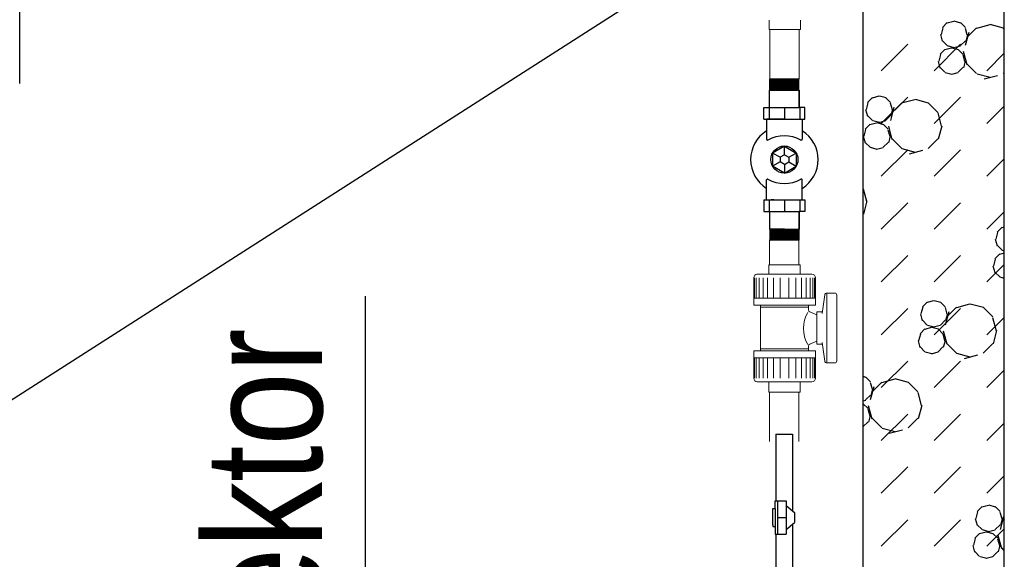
# Model space of a CAD drawing. Header units: millimetres. Extents: x 226749 to 325316, y -44191 to 40236.
# Tile 101 of 164: x 293915 to 295588, y 10806 to 11723. Entities that reach past the tile are written whole.
import ezdxf

# ---------------------------------------------------------------- set-up
doc = ezdxf.new("R2010")
doc.units = ezdxf.units.MM
doc.header["$LTSCALE"] = 100
doc.layers.add('FUNDAMENTY', color=6, linetype='Continuous')
doc.layers.add('OPISY', color=7, linetype='Continuous')
doc.styles.add('wymiar', font='arial.ttf', dxfattribs={"width": 0.8})

msp = doc.modelspace()

# ---------------------------------------------------------------- linework, layer by layer
for p, q in [((295588.43, 1660), (295588.43, 16380)), ((295348.43, 1900), (295348.43, 16140)), ((295491.44, 11718.36), (295483.21, 11710.12)), ((295502.44, 11720.45), (295491.19, 11717.44)), ((295514.61, 11717.68), (295503.36, 11720.69)), ((295522.18, 11710.12), (295513.94, 11718.36)), ((295483.87, 11709.44), (295480.86, 11698.19)), ((295521.92, 11709.2), (295524.94, 11697.95)), ((295528.09, 11701.85), (295522.06, 11679.35)), ((295541.37, 11709.56), (295524.9, 11693.09)), ((295563.62, 11714.67), (295541.12, 11708.64)), ((295587.04, 11708.88), (295564.54, 11714.91)), ((295588.43, 11707.5), (295586.37, 11709.56)), ((295479.94, 11697.95), (295482.95, 11686.7)), ((295491.44, 11679.39), (295483.21, 11687.62)), ((295522.18, 11687.62), (295513.94, 11679.38)), ((295525.86, 11698.19), (295522.85, 11686.94)), ((295379.26, 11636.7), (295424.16, 11681.61)), ((295469.06, 11636.7), (295513.96, 11681.61)), ((295487.46, 11672.85), (295479.22, 11664.61)), ((295498.46, 11674.95), (295487.21, 11671.93)), ((295503.36, 11675.69), (295492.11, 11678.71)), ((295510.63, 11672.17), (295499.38, 11675.19)), ((295513.69, 11678.47), (295502.44, 11675.45)), ((295518.2, 11664.61), (295509.96, 11672.85)), ((295518.62, 11669.67), (295524.65, 11647.17)), ((295475.96, 11652.45), (295478.97, 11641.2)), ((295479.89, 11663.94), (295476.88, 11652.69)), ((295517.94, 11663.7), (295520.96, 11652.45)), ((295521.88, 11652.69), (295518.86, 11641.44)), ((295558.86, 11636.7), (295588.43, 11666.27)), ((295487.46, 11633.88), (295479.22, 11642.11)), ((295499.38, 11630.19), (295488.13, 11633.2)), ((295518.2, 11642.11), (295509.96, 11633.88)), ((295541.37, 11631.62), (295524.9, 11648.09)), ((295588.43, 11633.68), (295586.37, 11631.62)), ((295189.33, 11622.04), (295190.33, 11622.54)), ((295190.33, 11621.54), (295189.33, 11622.04)), ((295239.83, 11621.04), (295189.33, 11622.04)), ((295189.33, 11620.54), (295190.33, 11621.04)), ((295190.33, 11620.04), (295189.33, 11620.54)), ((295239.83, 11619.54), (295189.33, 11620.54)), ((295189.33, 11619.04), (295190.33, 11619.54)), ((295190.33, 11618.54), (295189.33, 11619.04)), ((295239.83, 11618.04), (295189.33, 11619.04)), ((295189.33, 11617.54), (295190.33, 11618.04)), ((295190.33, 11617.04), (295189.33, 11617.54)), ((295239.83, 11616.54), (295189.33, 11617.54)), ((295189.33, 11616.04), (295190.33, 11616.54)), ((295239.83, 11622.54), (295190.33, 11622.54)), ((295190.33, 11621.04), (295190.33, 11621.54)), ((295190.33, 11619.54), (295190.33, 11620.04)), ((295190.33, 11618.04), (295190.33, 11618.54)), ((295190.33, 11616.54), (295190.33, 11617.04)), ((295238.83, 11622.04), (295239.83, 11622.54)), ((295238.83, 11621.54), (295238.83, 11622.04)), ((295239.83, 11621.04), (295238.83, 11621.54)), ((295238.83, 11620.54), (295239.83, 11621.04)), ((295238.83, 11620.04), (295238.83, 11620.54)), ((295239.83, 11619.54), (295238.83, 11620.04)), ((295238.83, 11619.04), (295239.83, 11619.54)), ((295238.83, 11618.54), (295238.83, 11619.04)), ((295239.83, 11618.04), (295238.83, 11618.54)), ((295238.83, 11617.54), (295239.83, 11618.04)), ((295238.83, 11617.04), (295238.83, 11617.54)), ((295239.83, 11616.54), (295238.83, 11617.04)), ((295238.83, 11616.04), (295239.83, 11616.54)), ((295509.71, 11632.96), (295498.46, 11629.95)), ((295564.54, 11624.91), (295542.04, 11630.94)), ((295576.68, 11628.17), (295554.18, 11622.15)), ((295190.33, 11615.54), (295189.33, 11616.04)), ((295239.83, 11615.04), (295189.33, 11616.04)), ((295189.33, 11614.54), (295190.33, 11615.04)), ((295190.33, 11614.04), (295189.33, 11614.54)), ((295239.83, 11613.54), (295189.33, 11614.54)), ((295189.33, 11613.04), (295190.33, 11613.54)), ((295190.33, 11612.54), (295189.33, 11613.04)), ((295239.83, 11612.04), (295189.33, 11613.04)), ((295189.33, 11611.54), (295190.33, 11612.04)), ((295190.33, 11611.04), (295189.33, 11611.54)), ((295239.83, 11610.54), (295189.33, 11611.54)), ((295189.33, 11610.04), (295190.33, 11610.54)), ((295190.33, 11609.54), (295189.33, 11610.04)), ((295239.83, 11609.04), (295189.33, 11610.04)), ((295189.33, 11608.54), (295190.33, 11609.04)), ((295190.33, 11608.04), (295189.33, 11608.54)), ((295239.83, 11607.54), (295189.33, 11608.54)), ((295189.33, 11607.04), (295190.33, 11607.54)), ((295190.33, 11606.54), (295189.33, 11607.04)), ((295239.83, 11606.04), (295189.33, 11607.04)), ((295189.33, 11605.54), (295190.33, 11606.04)), ((295190.33, 11605.04), (295189.33, 11605.54)), ((295239.83, 11604.54), (295189.33, 11605.54)), ((295189.33, 11604.04), (295190.33, 11604.54)), ((295190.33, 11603.54), (295189.33, 11604.04)), ((295214.58, 11603.54), (295189.33, 11604.04)), ((295189.33, 11574.04), (295189.33, 11603.54)), ((295189.33, 11603.54), (295239.83, 11603.54)), ((295190.33, 11615.04), (295190.33, 11615.54)), ((295190.33, 11613.54), (295190.33, 11614.04)), ((295190.33, 11612.04), (295190.33, 11612.54)), ((295190.33, 11610.54), (295190.33, 11611.04)), ((295190.33, 11609.04), (295190.33, 11609.54)), ((295190.33, 11607.54), (295190.33, 11608.04)), ((295190.33, 11606.04), (295190.33, 11606.54)), ((295190.33, 11604.54), (295190.33, 11605.04)), ((295238.83, 11615.54), (295238.83, 11616.04)), ((295239.83, 11615.04), (295238.83, 11615.54)), ((295238.83, 11614.54), (295239.83, 11615.04)), ((295238.83, 11614.04), (295238.83, 11614.54)), ((295239.83, 11613.54), (295238.83, 11614.04)), ((295238.83, 11613.04), (295239.83, 11613.54)), ((295238.83, 11612.54), (295238.83, 11613.04)), ((295239.83, 11612.04), (295238.83, 11612.54)), ((295238.83, 11611.54), (295239.83, 11612.04)), ((295238.83, 11611.04), (295238.83, 11611.54)), ((295239.83, 11610.54), (295238.83, 11611.04)), ((295238.83, 11610.04), (295239.83, 11610.54)), ((295238.83, 11609.54), (295238.83, 11610.04)), ((295239.83, 11609.04), (295238.83, 11609.54)), ((295238.83, 11608.54), (295239.83, 11609.04)), ((295238.83, 11608.04), (295238.83, 11608.54)), ((295239.83, 11607.54), (295238.83, 11608.04)), ((295238.83, 11607.04), (295239.83, 11607.54)), ((295238.83, 11606.54), (295238.83, 11607.04)), ((295239.83, 11606.04), (295238.83, 11606.54)), ((295238.83, 11605.54), (295239.83, 11606.04)), ((295238.83, 11605.04), (295238.83, 11605.54)), ((295239.83, 11604.54), (295238.83, 11605.04)), ((295238.83, 11604.04), (295239.83, 11604.54)), ((295238.83, 11603.54), (295238.83, 11604.04)), ((295239.83, 11603.54), (295239.83, 11574.04)), ((295239.83, 11574.04), (295239.83, 11603.54)), ((295364.16, 11591.08), (295355.93, 11582.84)), ((295375.16, 11593.17), (295363.91, 11590.16)), ((295387.33, 11590.4), (295376.08, 11593.41)), ((295379.26, 11546.9), (295424.16, 11591.8)), ((295394.9, 11582.84), (295386.66, 11591.08)), ((295436.34, 11587.39), (295413.84, 11581.36)), ((295459.76, 11581.6), (295437.26, 11587.63)), ((295469.06, 11546.9), (295513.96, 11591.8)), ((295179.83, 11554.04), (295179.83, 11574.04)), ((295179.83, 11574.04), (295239.83, 11574.04)), ((295188.58, 11574.04), (295188.58, 11554.04)), ((295214.58, 11574.04), (295214.58, 11554.04)), ((295249.33, 11574.04), (295239.83, 11574.04)), ((295240.58, 11574.04), (295240.58, 11554.04)), ((295249.33, 11554.04), (295249.33, 11574.04)), ((295352.66, 11570.67), (295355.68, 11559.42)), ((295356.59, 11582.17), (295353.58, 11570.91)), ((295394.65, 11581.93), (295397.66, 11570.67)), ((295400.81, 11574.57), (295394.79, 11552.07)), ((295398.58, 11570.91), (295395.57, 11559.66)), ((295414.09, 11582.28), (295397.62, 11565.81)), ((295475.56, 11565.81), (295459.09, 11582.28)), ((295558.86, 11546.9), (295588.43, 11576.47)), ((295179.83, 11554.04), (295249.33, 11554.04)), ((295214.58, 11554.04), (295184.33, 11554.04)), ((295184.33, 11554.04), (295184.33, 11520.15)), ((295196.83, 11554.04), (295192.33, 11554.04)), ((295214.58, 11554.04), (295244.83, 11554.04)), ((295244.83, 11554.04), (295244.83, 11543.04)), ((295244.83, 11554.04), (295244.83, 11520.15)), ((295364.16, 11552.11), (295355.93, 11560.34)), ((295376.08, 11548.41), (295364.83, 11551.43)), ((295386.41, 11551.19), (295375.16, 11548.18)), ((295394.9, 11560.34), (295386.66, 11552.1)), ((295475.31, 11564.89), (295481.34, 11542.39)), ((295352.61, 11536.66), (295349.6, 11525.41)), ((295360.18, 11545.57), (295351.94, 11537.33)), ((295371.18, 11547.67), (295359.93, 11544.65)), ((295383.35, 11544.89), (295372.1, 11547.91)), ((295390.92, 11537.33), (295382.68, 11545.57)), ((295390.67, 11536.42), (295393.68, 11525.17)), ((295391.34, 11542.39), (295397.37, 11519.89)), ((295482.26, 11542.63), (295476.23, 11520.13)), ((295348.68, 11525.17), (295351.69, 11513.92)), ((295394.6, 11525.41), (295391.58, 11514.16)), ((295414.09, 11504.34), (295397.62, 11520.81)), ((295475.56, 11520.81), (295459.09, 11504.34)), ((295214.58, 11508.58), (295194.33, 11496.54)), ((295214.58, 11508.58), (295234.83, 11496.54)), ((295214.58, 11493.71), (295214.58, 11508.58)), ((295360.18, 11506.6), (295351.95, 11514.83)), ((295372.1, 11502.91), (295360.85, 11505.92)), ((295382.43, 11505.68), (295371.18, 11502.67)), ((295379.26, 11457.1), (295424.16, 11502)), ((295390.92, 11514.83), (295382.68, 11506.6)), ((295437.26, 11497.63), (295414.76, 11503.66)), ((295449.4, 11500.89), (295426.9, 11494.87)), ((295469.06, 11457.1), (295513.96, 11502)), ((295194.33, 11496.54), (295194.33, 11474.54)), ((295207.29, 11489.5), (295194.33, 11496.54)), ((295214.58, 11493.71), (295207.29, 11489.5)), ((295207.29, 11489.5), (295207.29, 11481.58)), ((295214.58, 11493.71), (295221.87, 11489.5)), ((295221.87, 11489.5), (295234.83, 11496.54)), ((295221.87, 11489.5), (295221.87, 11481.58)), ((295234.83, 11496.54), (295234.83, 11474.54)), ((295558.86, 11457.1), (295588.43, 11486.67)), ((295207.29, 11481.58), (295194.33, 11474.54)), ((295214.58, 11462.5), (295194.33, 11474.54)), ((295214.58, 11477.37), (295207.29, 11481.58)), ((295214.58, 11477.37), (295221.87, 11481.58)), ((295214.58, 11477.37), (295214.58, 11462.5)), ((295214.58, 11462.5), (295234.83, 11474.54)), ((295221.87, 11481.58), (295234.83, 11474.54)), ((295184.33, 11417.04), (295184.33, 11450.93)), ((295244.83, 11417.04), (295244.83, 11450.93)), ((295348.43, 11436.11), (295354.06, 11415.11)), ((295179.83, 11417.04), (295179.83, 11397.04)), ((295179.83, 11417.04), (295249.33, 11417.04)), ((295188.58, 11417.04), (295188.58, 11397.04)), ((295196.83, 11417.04), (295192.33, 11417.04)), ((295214.58, 11417.04), (295214.58, 11397.04)), ((295240.58, 11417.04), (295240.58, 11397.04)), ((295249.33, 11417.04), (295249.33, 11397.04)), ((295354.98, 11415.35), (295348.95, 11392.85)), ((295379.26, 11367.3), (295424.16, 11412.2)), ((295469.06, 11367.3), (295513.96, 11412.2)), ((295179.83, 11397.04), (295239.83, 11397.04)), ((295189.33, 11397.04), (295189.33, 11367.54)), ((295239.83, 11367.54), (295239.83, 11397.04)), ((295249.33, 11397.04), (295239.83, 11397.04)), ((295239.83, 11397.04), (295239.83, 11367.54)), ((295558.86, 11367.3), (295588.43, 11396.87)), ((295190.33, 11367.54), (295189.33, 11367.04)), ((295189.33, 11367.54), (295239.83, 11367.54)), ((295214.58, 11367.54), (295189.33, 11367.04)), ((295189.33, 11367.04), (295190.33, 11366.54)), ((295239.83, 11366.54), (295189.33, 11365.54)), ((295190.33, 11366.04), (295189.33, 11365.54)), ((295189.33, 11365.54), (295190.33, 11365.04)), ((295190.33, 11366.54), (295190.33, 11366.04)), ((295238.83, 11367.54), (295238.83, 11367.04)), ((295238.83, 11367.04), (295239.83, 11366.54)), ((295239.83, 11366.54), (295238.83, 11366.04)), ((295238.83, 11366.04), (295238.83, 11365.54)), ((295238.83, 11365.54), (295239.83, 11365.04)), ((295584.62, 11370.62), (295576.38, 11362.39)), ((295588.43, 11370.8), (295584.36, 11369.71)), ((295239.83, 11365.04), (295189.33, 11364.04)), ((295190.33, 11364.54), (295189.33, 11364.04)), ((295189.33, 11364.04), (295190.33, 11363.54)), ((295239.83, 11363.54), (295189.33, 11362.54)), ((295190.33, 11363.04), (295189.33, 11362.54)), ((295189.33, 11362.54), (295190.33, 11362.04)), ((295239.83, 11362.04), (295189.33, 11361.04)), ((295190.33, 11361.54), (295189.33, 11361.04)), ((295189.33, 11361.04), (295190.33, 11360.54)), ((295239.83, 11360.54), (295189.33, 11359.54)), ((295190.33, 11360.04), (295189.33, 11359.54)), ((295189.33, 11359.54), (295190.33, 11359.04)), ((295239.83, 11359.04), (295189.33, 11358.04)), ((295190.33, 11358.54), (295189.33, 11358.04)), ((295189.33, 11358.04), (295190.33, 11357.54)), ((295239.83, 11357.54), (295189.33, 11356.54)), ((295190.33, 11357.04), (295189.33, 11356.54)), ((295189.33, 11356.54), (295190.33, 11356.04)), ((295239.83, 11356.04), (295189.33, 11355.04)), ((295190.33, 11355.54), (295189.33, 11355.04)), ((295189.33, 11355.04), (295190.33, 11354.54)), ((295239.83, 11354.54), (295189.33, 11353.54)), ((295190.33, 11354.04), (295189.33, 11353.54)), ((295189.33, 11353.54), (295190.33, 11353.04)), ((295239.83, 11353.04), (295189.33, 11352.04)), ((295190.33, 11352.54), (295189.33, 11352.04)), ((295189.33, 11352.04), (295190.33, 11351.54)), ((295239.83, 11351.54), (295189.33, 11350.54)), ((295190.33, 11351.04), (295189.33, 11350.54)), ((295189.33, 11350.54), (295190.33, 11350.04)), ((295239.83, 11350.04), (295189.33, 11349.04)), ((295190.33, 11349.54), (295189.33, 11349.04)), ((295189.33, 11349.04), (295190.33, 11348.54)), ((295190.33, 11365.04), (295190.33, 11364.54)), ((295190.33, 11363.54), (295190.33, 11363.04)), ((295190.33, 11362.04), (295190.33, 11361.54)), ((295190.33, 11360.54), (295190.33, 11360.04)), ((295190.33, 11359.04), (295190.33, 11358.54)), ((295190.33, 11357.54), (295190.33, 11357.04)), ((295190.33, 11356.04), (295190.33, 11355.54)), ((295190.33, 11354.54), (295190.33, 11354.04)), ((295190.33, 11353.04), (295190.33, 11352.54)), ((295190.33, 11351.54), (295190.33, 11351.04)), ((295190.33, 11350.04), (295190.33, 11349.54)), ((295239.83, 11348.54), (295190.33, 11348.54)), ((295239.83, 11365.04), (295238.83, 11364.54)), ((295238.83, 11364.54), (295238.83, 11364.04)), ((295238.83, 11364.04), (295239.83, 11363.54)), ((295239.83, 11363.54), (295238.83, 11363.04)), ((295238.83, 11363.04), (295238.83, 11362.54)), ((295238.83, 11362.54), (295239.83, 11362.04)), ((295239.83, 11362.04), (295238.83, 11361.54)), ((295238.83, 11361.54), (295238.83, 11361.04)), ((295238.83, 11361.04), (295239.83, 11360.54)), ((295239.83, 11360.54), (295238.83, 11360.04)), ((295238.83, 11360.04), (295238.83, 11359.54)), ((295238.83, 11359.54), (295239.83, 11359.04)), ((295239.83, 11359.04), (295238.83, 11358.54)), ((295238.83, 11358.54), (295238.83, 11358.04)), ((295238.83, 11358.04), (295239.83, 11357.54)), ((295239.83, 11357.54), (295238.83, 11357.04)), ((295238.83, 11357.04), (295238.83, 11356.54)), ((295238.83, 11356.54), (295239.83, 11356.04)), ((295239.83, 11356.04), (295238.83, 11355.54)), ((295238.83, 11355.54), (295238.83, 11355.04)), ((295238.83, 11355.04), (295239.83, 11354.54)), ((295239.83, 11354.54), (295238.83, 11354.04)), ((295238.83, 11354.04), (295238.83, 11353.54)), ((295238.83, 11353.54), (295239.83, 11353.04)), ((295239.83, 11353.04), (295238.83, 11352.54)), ((295238.83, 11352.54), (295238.83, 11352.04)), ((295238.83, 11352.04), (295239.83, 11351.54)), ((295239.83, 11351.54), (295238.83, 11351.04)), ((295238.83, 11351.04), (295238.83, 11350.54)), ((295238.83, 11350.54), (295239.83, 11350.04)), ((295239.83, 11350.04), (295238.83, 11349.54)), ((295238.83, 11349.54), (295238.83, 11349.04)), ((295238.83, 11349.04), (295239.83, 11348.54)), ((295573.11, 11350.22), (295576.13, 11338.97)), ((295577.05, 11361.71), (295574.03, 11350.46)), ((295584.62, 11331.65), (295576.38, 11339.89)), ((295379.26, 11277.49), (295424.16, 11322.4)), ((295469.06, 11277.49), (295513.96, 11322.4)), ((295573.07, 11316.2), (295570.05, 11304.95)), ((295580.63, 11325.12), (295572.4, 11316.88)), ((295588.43, 11326.36), (295580.38, 11324.2)), ((295588.43, 11330.13), (295585.28, 11330.97)), ((295558.86, 11277.49), (295588.43, 11307.06)), ((295569.13, 11304.71), (295572.15, 11293.46)), ((295580.64, 11286.14), (295572.4, 11294.38)), ((295588.43, 11283.56), (295581.3, 11285.47)), ((295379.26, 11187.69), (295424.16, 11232.59)), ((295449.77, 11234.43), (295446.75, 11223.18)), ((295457.34, 11243.34), (295449.1, 11235.11)), ((295468.34, 11245.44), (295457.09, 11242.43)), ((295469.06, 11187.69), (295513.96, 11232.59)), ((295480.51, 11242.67), (295469.25, 11245.68)), ((295488.07, 11235.11), (295479.84, 11243.34)), ((295487.82, 11234.19), (295490.84, 11222.94)), ((295507.27, 11234.55), (295490.79, 11218.08)), ((295529.51, 11239.66), (295507.01, 11233.63)), ((295552.93, 11233.87), (295530.43, 11239.9)), ((295568.74, 11218.08), (295552.27, 11234.55)), ((295445.84, 11222.94), (295448.85, 11211.69)), ((295493.99, 11226.84), (295487.96, 11204.34)), ((295491.76, 11223.18), (295488.74, 11211.93)), ((295558.86, 11187.69), (295588.43, 11217.26)), ((295568.48, 11217.16), (295574.51, 11194.66)), ((295453.36, 11197.84), (295445.12, 11189.6)), ((295457.34, 11204.37), (295449.1, 11212.61)), ((295464.35, 11199.94), (295453.1, 11196.92)), ((295469.25, 11200.68), (295458, 11203.7)), ((295476.52, 11197.16), (295465.27, 11200.18)), ((295479.59, 11203.46), (295468.34, 11200.44)), ((295484.09, 11189.6), (295475.86, 11197.84)), ((295488.07, 11212.61), (295479.84, 11204.37)), ((295445.79, 11188.93), (295442.77, 11177.67)), ((295483.84, 11188.68), (295486.85, 11177.43)), ((295484.51, 11194.66), (295490.54, 11172.16)), ((295575.43, 11194.9), (295569.4, 11172.4)), ((295441.85, 11177.44), (295444.87, 11166.18)), ((295453.36, 11158.87), (295445.12, 11167.1)), ((295484.09, 11167.1), (295475.86, 11158.87)), ((295487.77, 11177.68), (295484.76, 11166.42)), ((295507.27, 11156.61), (295490.79, 11173.08)), ((295568.74, 11173.08), (295552.27, 11156.61)), ((295465.27, 11155.18), (295454.02, 11158.19)), ((295475.6, 11157.95), (295464.35, 11154.94)), ((295530.43, 11149.9), (295507.93, 11155.93)), ((295542.58, 11153.16), (295520.08, 11147.13)), ((295379.26, 11097.89), (295424.16, 11142.79)), ((295469.06, 11097.89), (295513.96, 11142.79)), ((295353.23, 11115.39), (295348.43, 11116.67)), ((295360.79, 11107.83), (295352.56, 11116.07)), ((295558.86, 11097.89), (295588.43, 11127.46)), ((295360.54, 11106.91), (295363.56, 11095.66)), ((295366.71, 11099.56), (295360.68, 11077.06)), ((295379.99, 11107.27), (295363.52, 11090.8)), ((295402.23, 11112.38), (295379.73, 11106.35)), ((295425.65, 11106.59), (295403.15, 11112.62)), ((295441.46, 11090.8), (295424.99, 11107.27)), ((295360.79, 11085.33), (295352.56, 11077.09)), ((295364.48, 11095.9), (295361.46, 11084.65)), ((295441.2, 11089.88), (295447.23, 11067.38)), ((295352.31, 11076.18), (295348.43, 11075.14)), ((295349.24, 11069.88), (295348.43, 11070.1)), ((295356.81, 11062.32), (295348.58, 11070.56)), ((295357.23, 11067.38), (295363.26, 11044.88)), ((295448.15, 11067.62), (295442.12, 11045.12)), ((295356.56, 11061.41), (295359.58, 11050.15)), ((295360.49, 11050.4), (295357.48, 11039.15)), ((295379.26, 11008.09), (295424.16, 11052.99)), ((295469.06, 11008.09), (295513.96, 11052.99)), ((295356.81, 11039.82), (295348.58, 11031.59)), ((295379.99, 11029.33), (295363.52, 11045.8)), ((295441.46, 11045.8), (295424.99, 11029.33)), ((295558.86, 11008.09), (295588.43, 11037.66)), ((295200.28, 11018.69), (295200.28, 10905.72)), ((295200.28, 11018.69), (295228.43, 11018.69)), ((295228.43, 11018.69), (295228.43, 10888.87)), ((295403.15, 11022.62), (295380.65, 11028.65)), ((295415.3, 11025.88), (295392.8, 11019.85)), ((295379.26, 10918.28), (295424.16, 10963.19)), ((295469.06, 10918.28), (295513.96, 10963.19)), ((295558.86, 10918.28), (295588.43, 10947.85)), ((295198.87, 10892.72), (295198.87, 10905.72)), ((295198.87, 10905.72), (295217.87, 10905.72)), ((295202.87, 10905.72), (295202.87, 10848.72)), ((295217.87, 10905.72), (295217.87, 10848.72)), ((295217.87, 10897.72), (295232.04, 10885.83)), ((295561.51, 10897.71), (295550.26, 10894.69)), ((295573.68, 10894.93), (295562.43, 10897.95)), ((295194.87, 10889.72), (295194.87, 10892.72)), ((295194.87, 10892.72), (295198.87, 10892.72)), ((295194.87, 10864.72), (295194.87, 10889.72)), ((295198.87, 10892.72), (295198.87, 10848.72)), ((295232.04, 10885.83), (295232.04, 10868.62)), ((295542.94, 10886.7), (295539.93, 10875.45)), ((295550.51, 10895.61), (295542.28, 10887.37)), ((295581.25, 10887.38), (295573.01, 10895.61)), ((295581, 10886.46), (295584.01, 10875.21)), ((295194.87, 10864.72), (295194.87, 10861.72)), ((295202.87, 10877.22), (295217.87, 10877.22)), ((295217.87, 10856.72), (295232.04, 10868.62)), ((295228.43, 10865.58), (295228.43, 10482.67)), ((295379.26, 10828.48), (295424.16, 10873.38)), ((295469.06, 10828.48), (295513.96, 10873.38)), ((295539.01, 10875.21), (295542.02, 10863.96)), ((295550.51, 10856.64), (295542.28, 10864.88)), ((295581.25, 10864.87), (295573.01, 10856.64)), ((295587.16, 10879.1), (295581.14, 10856.6)), ((295584.93, 10875.45), (295581.92, 10864.2)), ((295588.43, 10874.81), (295583.97, 10870.34)), ((295194.87, 10861.72), (295198.87, 10861.72)), ((295198.87, 10861.72), (295198.87, 10848.72)), ((295198.87, 10848.72), (295217.87, 10848.72)), ((295200.28, 10848.72), (295200.28, 10482.67)), ((295546.53, 10850.1), (295538.29, 10841.87)), ((295557.53, 10852.2), (295546.28, 10849.19)), ((295562.43, 10852.95), (295551.18, 10855.96)), ((295569.7, 10849.43), (295558.45, 10852.44)), ((295558.86, 10828.48), (295588.43, 10858.05)), ((295572.76, 10855.72), (295561.51, 10852.71)), ((295577.27, 10841.87), (295569.03, 10850.1)), ((295577.69, 10846.93), (295583.72, 10824.43)), ((295535.03, 10829.7), (295538.04, 10818.45)), ((295538.96, 10841.19), (295535.95, 10829.94)), ((295577.01, 10840.95), (295580.03, 10829.7)), ((295580.95, 10829.94), (295577.93, 10818.69)), ((295546.53, 10811.13), (295538.3, 10819.37)), ((295577.27, 10819.37), (295569.03, 10811.13)), ((295588.43, 10820.88), (295583.97, 10825.34)), ((295558.45, 10807.44), (295547.2, 10810.46)), ((295568.78, 10810.22), (295557.53, 10807.2))]:
    msp.add_line(p, q)
at = {"ltscale": 6}
for p, q in [((295588.43, 1660), (295588.43, 16380)), ((295348.43, 1900), (295348.43, 16140))]:
    msp.add_line(p, q, dxfattribs=at)
at = {"color": 7, "linetype": 'Continuous'}
msp.add_line((293914.62, 11615), (293914.62, 11815), dxfattribs=at)
at = {"color": 0, "lineweight": 9}
for p, q in [((295188.74, 11706.61), (295188.74, 11722.58)), ((295188.74, 11706.61), (295188.74, 11722.58)), ((295241.95, 11722.58), (295241.95, 11706.61)), ((295241.95, 11722.58), (295241.95, 11706.61)), ((295241.95, 11706.61), (295188.74, 11706.61)), ((295188.86, 11706.61), (295241.84, 11706.61)), ((295241.84, 11706.61), (295188.86, 11706.61)), ((295189.9, 11622.54), (295189.9, 11706.27)), ((295237.52, 11706.61), (295193.17, 11706.61)), ((295237.52, 11706.61), (295193.17, 11706.61)), ((295193.17, 11706.61), (295237.52, 11706.61)), ((295193.17, 11706.61), (295237.52, 11706.61)), ((295193.17, 11706.61), (295237.52, 11706.61)), ((295193.17, 11706.61), (295237.52, 11706.61)), ((295239.83, 11622.54), (295239.83, 11706.27)), ((295189.33, 11306.6), (295189.33, 11349.04)), ((295239.26, 11306.6), (295239.26, 11348.54)), ((295188.28, 11306.6), (295188.28, 11290.63)), ((295241.5, 11306.6), (295188.28, 11306.6)), ((295188.28, 11306.6), (295188.28, 11290.63)), ((295188.4, 11306.6), (295241.38, 11306.6)), ((295241.38, 11306.6), (295188.4, 11306.6)), ((295192.71, 11306.6), (295237.06, 11306.6)), ((295192.71, 11306.6), (295237.06, 11306.6)), ((295192.71, 11306.6), (295237.06, 11306.6)), ((295192.71, 11306.6), (295237.06, 11306.6)), ((295241.5, 11290.63), (295241.5, 11306.6)), ((295241.5, 11290.63), (295241.5, 11306.6)), ((295162.56, 11249.93), (295162.56, 11284.82)), ((295162.56, 11249.93), (295162.56, 11284.82)), ((295163.83, 11284.82), (295163.83, 11249.93)), ((295163.83, 11284.82), (295163.83, 11249.93)), ((295166.73, 11249.93), (295166.73, 11284.82)), ((295166.73, 11249.93), (295166.73, 11284.82)), ((295214.89, 11290.63), (295167.7, 11290.63)), ((295214.89, 11290.63), (295167.7, 11290.63)), ((295168.37, 11290.63), (295214.89, 11290.63)), ((295168.37, 11290.63), (295214.89, 11290.63)), ((295171.58, 11284.82), (295171.58, 11249.93)), ((295171.58, 11284.82), (295171.58, 11249.93)), ((295214.89, 11290.63), (295172.76, 11290.63)), ((295214.89, 11290.63), (295172.76, 11290.63)), ((295178.36, 11249.93), (295178.36, 11284.82)), ((295178.36, 11249.93), (295178.36, 11284.82)), ((295186.11, 11284.82), (295186.11, 11249.93)), ((295186.11, 11284.82), (295186.11, 11249.93)), ((295195.8, 11249.93), (295195.8, 11284.82)), ((295195.8, 11249.93), (295195.8, 11284.82)), ((295207.43, 11284.82), (295207.43, 11249.93)), ((295207.43, 11284.82), (295207.43, 11249.93)), ((295214.89, 11290.63), (295241.5, 11290.63)), ((295261.4, 11290.63), (295214.89, 11290.63)), ((295261.4, 11290.63), (295214.89, 11290.63)), ((295214.89, 11290.63), (295241.5, 11290.63)), ((295222.34, 11284.82), (295222.34, 11249.93)), ((295222.34, 11284.82), (295222.34, 11249.93)), ((295233.97, 11249.93), (295233.97, 11284.82)), ((295233.97, 11249.93), (295233.97, 11284.82)), ((295243.66, 11284.82), (295243.66, 11249.93)), ((295243.66, 11284.82), (295243.66, 11249.93)), ((295251.41, 11249.93), (295251.41, 11284.82)), ((295251.41, 11249.93), (295251.41, 11284.82)), ((295258.2, 11284.82), (295258.2, 11249.93)), ((295258.2, 11284.82), (295258.2, 11249.93)), ((295263.04, 11249.93), (295263.04, 11284.82)), ((295263.04, 11249.93), (295263.04, 11284.82)), ((295265.95, 11284.82), (295265.95, 11249.93)), ((295265.95, 11284.82), (295265.95, 11249.93)), ((295267.21, 11249.93), (295267.21, 11284.82)), ((295267.21, 11249.93), (295267.21, 11284.82)), ((295162.56, 11249.93), (295162.56, 11238.31)), ((295162.56, 11249.93), (295162.56, 11238.31)), ((295196.26, 11249.93), (295163.83, 11249.93)), ((295196.26, 11249.93), (295163.83, 11249.93)), ((295233.52, 11249.93), (295196.26, 11249.93)), ((295233.52, 11249.93), (295196.26, 11249.93)), ((295267.21, 11249.93), (295233.52, 11249.93)), ((295267.21, 11249.93), (295233.52, 11249.93)), ((295267.21, 11249.93), (295267.21, 11238.31)), ((295267.21, 11249.93), (295267.21, 11238.31)), ((295279.01, 11224.15), (295283.21, 11255.63)), ((295279.01, 11224.15), (295283.21, 11255.63)), ((295286.73, 11226.78), (295286.73, 11258.71)), ((295286.73, 11226.78), (295286.73, 11258.71)), ((295286.73, 11258.71), (295300.03, 11258.71)), ((295286.73, 11258.71), (295300.03, 11258.71)), ((295303.58, 11255.16), (295303.58, 11199.28)), ((295303.58, 11255.16), (295303.58, 11199.28)), ((295162.56, 11238.31), (295195.24, 11238.31)), ((295162.56, 11238.31), (295195.24, 11238.31)), ((295174.09, 11238.31), (295174.09, 11199.28)), ((295174.09, 11238.31), (295174.09, 11199.28)), ((295174.09, 11234.64), (295194.92, 11234.64)), ((295174.09, 11234.64), (295194.92, 11234.64)), ((295175.89, 11238.31), (295195.24, 11238.31)), ((295175.89, 11238.31), (295195.24, 11238.31)), ((295176.13, 11238.31), (295195.24, 11238.31)), ((295176.13, 11238.31), (295195.24, 11238.31)), ((295180.98, 11238.31), (295195.24, 11238.31)), ((295180.98, 11238.31), (295195.24, 11238.31)), ((295234.85, 11234.64), (295194.92, 11234.64)), ((295234.85, 11234.64), (295194.92, 11234.64)), ((295234.53, 11238.31), (295195.24, 11238.31)), ((295234.53, 11238.31), (295195.24, 11238.31)), ((295234.53, 11238.31), (295253.65, 11238.31)), ((295234.53, 11238.31), (295253.88, 11238.31)), ((295234.53, 11238.31), (295248.79, 11238.31)), ((295234.53, 11238.31), (295255.69, 11238.31)), ((295267.21, 11238.31), (295234.53, 11238.31)), ((295267.21, 11238.31), (295234.53, 11238.31)), ((295234.53, 11238.31), (295255.69, 11238.31)), ((295234.53, 11238.31), (295248.79, 11238.31)), ((295234.53, 11238.31), (295253.88, 11238.31)), ((295234.53, 11238.31), (295253.65, 11238.31)), ((295255.69, 11234.64), (295234.85, 11234.64)), ((295255.69, 11234.64), (295234.85, 11234.64)), ((295255.69, 11238.31), (295255.69, 11230.09)), ((295255.69, 11238.31), (295255.69, 11230.09)), ((295269.88, 11221.45), (295257.79, 11226.85)), ((295269.88, 11221.45), (295257.79, 11226.85)), ((295269.88, 11226.78), (295279.36, 11226.78)), ((295269.88, 11221.45), (295269.88, 11226.78)), ((295269.88, 11221.45), (295269.88, 11226.78)), ((295269.88, 11226.78), (295279.36, 11226.78)), ((295269.88, 11221.45), (295269.88, 11199.28)), ((295269.88, 11221.45), (295269.88, 11199.28)), ((295286.73, 11226.78), (295286.73, 11199.28)), ((295286.73, 11226.78), (295286.73, 11199.28)), ((295174.09, 11160.26), (295174.09, 11199.28)), ((295174.09, 11160.26), (295174.09, 11199.28)), ((295269.88, 11177.11), (295269.88, 11199.28)), ((295269.88, 11177.11), (295269.88, 11199.28)), ((295286.73, 11171.79), (295286.73, 11199.28)), ((295286.73, 11171.79), (295286.73, 11199.28)), ((295303.58, 11143.4), (295303.58, 11199.28)), ((295303.58, 11143.4), (295303.58, 11199.28)), ((295255.69, 11160.26), (295255.69, 11168.47)), ((295255.69, 11160.26), (295255.69, 11168.47)), ((295255.69, 11160.26), (295255.69, 11168.47)), ((295255.69, 11160.26), (295255.69, 11168.47)), ((295269.88, 11177.11), (295257.79, 11171.71)), ((295269.88, 11177.11), (295257.79, 11171.71)), ((295269.88, 11177.11), (295269.88, 11171.79)), ((295269.88, 11177.11), (295269.88, 11171.79)), ((295269.88, 11171.79), (295279.36, 11171.79)), ((295269.88, 11171.79), (295279.36, 11171.79)), ((295279.01, 11174.42), (295283.21, 11142.93)), ((295279.01, 11174.42), (295283.21, 11142.93)), ((295286.73, 11171.79), (295286.73, 11139.86)), ((295286.73, 11171.79), (295286.73, 11139.86)), ((295162.56, 11160.26), (295195.24, 11160.26)), ((295162.56, 11148.63), (295162.56, 11160.26)), ((295162.56, 11148.63), (295162.56, 11160.26)), ((295162.56, 11160.26), (295195.24, 11160.26)), ((295162.56, 11148.63), (295162.56, 11113.74)), ((295162.56, 11148.63), (295162.56, 11113.74)), ((295163.83, 11113.74), (295163.83, 11148.63)), ((295196.26, 11148.63), (295163.83, 11148.63)), ((295163.83, 11113.74), (295163.83, 11148.63)), ((295196.26, 11148.63), (295163.83, 11148.63)), ((295166.73, 11148.63), (295166.73, 11113.74)), ((295166.73, 11148.63), (295166.73, 11113.74)), ((295171.58, 11113.74), (295171.58, 11148.63)), ((295171.58, 11113.74), (295171.58, 11148.63)), ((295174.09, 11163.92), (295194.92, 11163.92)), ((295174.09, 11163.92), (295194.92, 11163.92)), ((295175.89, 11160.26), (295195.24, 11160.26)), ((295175.89, 11160.26), (295195.24, 11160.26)), ((295176.13, 11160.26), (295195.24, 11160.26)), ((295176.13, 11160.26), (295195.24, 11160.26)), ((295178.36, 11148.63), (295178.36, 11113.74)), ((295178.36, 11148.63), (295178.36, 11113.74)), ((295180.98, 11160.26), (295195.24, 11160.26)), ((295180.98, 11160.26), (295195.24, 11160.26)), ((295186.11, 11113.74), (295186.11, 11148.63)), ((295186.11, 11113.74), (295186.11, 11148.63)), ((295234.85, 11163.92), (295194.92, 11163.92)), ((295234.85, 11163.92), (295194.92, 11163.92)), ((295234.53, 11160.26), (295195.24, 11160.26)), ((295234.53, 11160.26), (295195.24, 11160.26)), ((295195.8, 11148.63), (295195.8, 11113.74)), ((295233.97, 11148.63), (295195.8, 11148.63)), ((295233.97, 11148.63), (295195.8, 11148.63)), ((295195.8, 11148.63), (295195.8, 11113.74)), ((295207.43, 11113.74), (295207.43, 11148.63)), ((295207.43, 11113.74), (295207.43, 11148.63)), ((295222.34, 11113.74), (295222.34, 11148.63)), ((295222.34, 11113.74), (295222.34, 11148.63)), ((295267.21, 11148.63), (295233.52, 11148.63)), ((295267.21, 11148.63), (295233.52, 11148.63)), ((295233.97, 11148.63), (295233.97, 11113.74)), ((295233.97, 11148.63), (295233.97, 11113.74)), ((295234.53, 11160.26), (295255.69, 11160.26)), ((295234.53, 11160.26), (295248.79, 11160.26)), ((295234.53, 11160.26), (295253.88, 11160.26)), ((295234.53, 11160.26), (295253.65, 11160.26)), ((295267.21, 11160.26), (295234.53, 11160.26)), ((295267.21, 11160.26), (295234.53, 11160.26)), ((295234.53, 11160.26), (295253.65, 11160.26)), ((295234.53, 11160.26), (295253.88, 11160.26)), ((295234.53, 11160.26), (295248.79, 11160.26)), ((295234.53, 11160.26), (295255.69, 11160.26)), ((295255.69, 11163.92), (295234.85, 11163.92)), ((295255.69, 11163.92), (295234.85, 11163.92)), ((295243.66, 11113.74), (295243.66, 11148.63)), ((295243.66, 11113.74), (295243.66, 11148.63)), ((295251.41, 11148.63), (295251.41, 11113.74)), ((295251.41, 11148.63), (295251.41, 11113.74)), ((295258.2, 11113.74), (295258.2, 11148.63)), ((295258.2, 11113.74), (295258.2, 11148.63)), ((295263.04, 11148.63), (295263.04, 11113.74)), ((295263.04, 11148.63), (295263.04, 11113.74)), ((295265.95, 11113.74), (295265.95, 11148.63)), ((295265.95, 11113.74), (295265.95, 11148.63)), ((295267.21, 11148.63), (295267.21, 11160.26)), ((295267.21, 11148.63), (295267.21, 11160.26)), ((295267.21, 11148.63), (295267.21, 11113.74)), ((295267.21, 11148.63), (295267.21, 11113.74)), ((295286.73, 11139.86), (295300.03, 11139.86)), ((295286.73, 11139.86), (295300.03, 11139.86)), ((295168.37, 11107.93), (295214.89, 11107.93)), ((295188.28, 11090.41), (295188.28, 11106.37)), ((295188.28, 11090.41), (295188.28, 11106.37)), ((295261.4, 11107.93), (295214.89, 11107.93)), ((295241.5, 11106.37), (295241.5, 11090.41)), ((295241.5, 11106.37), (295241.5, 11090.41)), ((295241.5, 11090.41), (295188.28, 11090.41)), ((295188.4, 11090.41), (295241.38, 11090.41)), ((295241.38, 11090.41), (295188.4, 11090.41)), ((295189.44, 11006.33), (295189.44, 11090.06)), ((295237.06, 11090.41), (295192.71, 11090.41)), ((295237.06, 11090.41), (295192.71, 11090.41)), ((295192.71, 11090.41), (295237.06, 11090.41)), ((295192.71, 11090.41), (295237.06, 11090.41)), ((295192.71, 11090.41), (295237.06, 11090.41)), ((295192.71, 11090.41), (295237.06, 11090.41)), ((295239.37, 11006.33), (295239.37, 11090.06))]:
    msp.add_line(p, q, dxfattribs=at)
msp.add_circle((295214.58, 11485.54), 23.04)
for centre, radius, start, end in [((295214.58, 11485.54), 57.5, 121.74145, 238.25855), ((295214.58, 11485.54), 57.5, 301.74145, 58.25855), ((295185.83, 11520.15), 1.5, 180, 298.82915), ((295214.58, 11467.92), 58.12, 61.17085, 118.82915), ((295243.33, 11520.15), 1.5, 241.17085, 0), ((295185.83, 11450.93), 1.5, 61.17085, 180), ((295214.58, 11503.16), 58.12, 241.17085, 298.82915), ((295243.33, 11450.93), 1.5, 0, 118.82915)]:
    msp.add_arc(centre, radius, start, end)
for centre, radius, start, end in [((295168.37, 11284.82), 5.81, 90, 180), ((295168.37, 11284.82), 5.81, 90, 180), ((295261.4, 11284.82), 5.81, 0, 90), ((295261.4, 11284.82), 5.81, 0, 90), ((295286.73, 11255.16), 3.55, 90, 180), ((295286.73, 11255.16), 3.55, 90, 180), ((295300.03, 11255.16), 3.55, 0, 90), ((295300.03, 11255.16), 3.55, 0, 90), ((295303.15, 11198.5), 55.98, 150.78677, 209.21323), ((295303.15, 11198.5), 55.98, 150.78677, 209.21323), ((295259.23, 11230.09), 3.55, 180, 245.94554), ((295259.23, 11230.09), 3.55, 180, 245.94554), ((295259.23, 11168.47), 3.55, 114.05446, 180), ((295259.23, 11168.47), 3.55, 114.05446, 180), ((295286.73, 11143.4), 3.55, 180, 270), ((295286.73, 11143.4), 3.55, 180, 270), ((295300.03, 11143.4), 3.55, 270, 0), ((295300.03, 11143.4), 3.55, 270, 0), ((295168.37, 11113.74), 5.81, 180, 270), ((295168.37, 11113.74), 5.81, 180, 270), ((295261.4, 11113.74), 5.81, 270, 0), ((295261.4, 11113.74), 5.81, 270, 0)]:
    msp.add_arc(centre, radius, start, end, dxfattribs=at)
at = {"layer": 'FUNDAMENTY'}
msp.add_line((292294.57, 10049.53), (295202.11, 11910.35), dxfattribs=at)
at = {"layer": 'OPISY', "color": 1}
msp.add_line((294501.95, 11253.17), (294501.95, 10348.93), dxfattribs=at)

# ---------------------------------------------------------------- texts
at = {"layer": 'OPISY', "color": 1, "linetype": 'ByBlock', "style": 'wymiar', "width": 0.8}
msp.add_text('Kolektor', height=200, rotation=90, dxfattribs=at).set_placement((294428.8, 10378.48))

doc.saveas('drawing.dxf')
